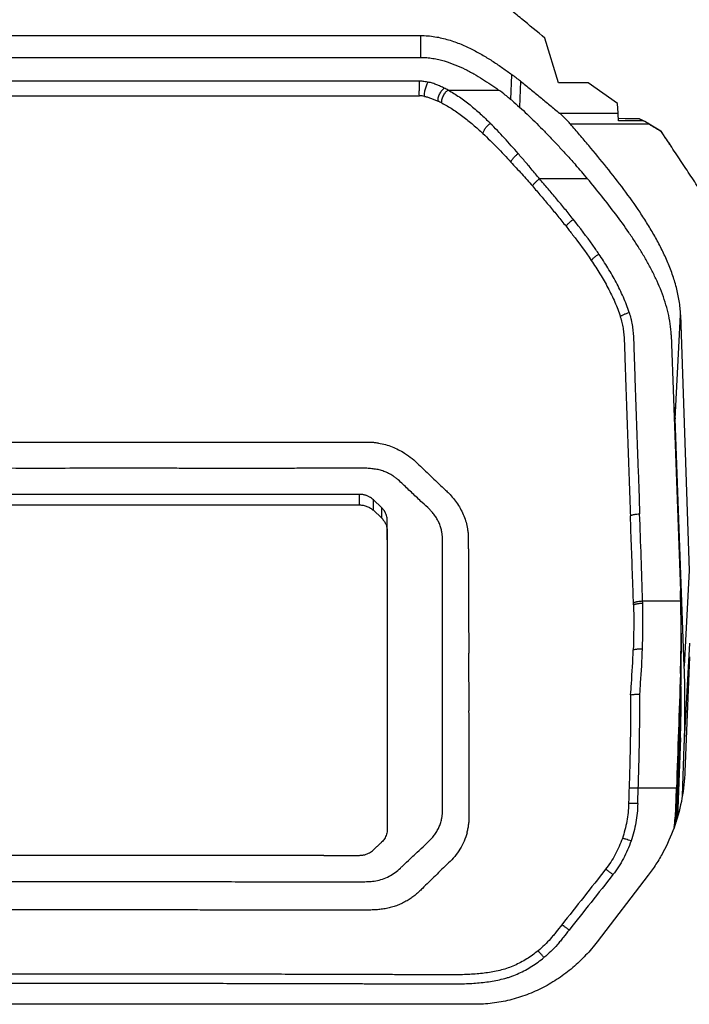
# Model space of a CAD drawing. Header units: millimetres. Extents: x -185 to 204, y 201 to 484.
# Tile 11 of 29: x -94 to -60, y 403 to 454. Entities that reach past the tile are written whole.
import ezdxf
from ezdxf.enums import TextEntityAlignment as Align

# ---------------------------------------------------------------- set-up
doc = ezdxf.new("R2010")
doc.units = ezdxf.units.MM
doc.header["$LTSCALE"] = 16.335
doc.layers.get('0').update_dxf_attribs({"linetype": 'CONTINUOUS'})
doc.layers.add('20_ALL_FEATURES', color=7, linetype='CONTINUOUS')
doc.layers.add('51__DRAFT_DIMS', color=7, linetype='CONTINUOUS')
doc.styles.get("Standard").update_dxf_attribs({"font": 'simfang.ttf'})
doc.dimstyles.new('DIMSTYLE_1', dxfattribs={"dimtxt": 3, "dimasz": 3, "dimexe": 2.5, "dimexo": 0.5, "dimgap": 0.75, "dimtad": 1, "dimdsep": 46, "dimtxsty": 'STANDARD', "dimblk": '_FILLED', "dimblk1": '_FILLED', "dimblk2": '_FILLED', "dimcen": 0.09, "dimclrt": 3, "dimazin": 2, "dimtp": 0.3, "dimtm": 0.3, "dimtfac": 1, "dimtofl": 0, "dimtmove": 0, "dimatfit": 3, "dimldrblk": '_FILLED', "dimfxl": 1, "dimtolj": 1, "dimarcsym": 0})

# ---------------------------------------------------------------- blocks, each defined once
blk = doc.blocks.new('_FILLED')
at = {"color": 0, "linetype": 'ByBlock'}
blk.add_solid([(0, 0), (-1, 0.167), (-1, -0.167)], dxfattribs=at)
blk = doc.blocks.new('*D1')
at = {"layer": '51__DRAFT_DIMS', "color": 4}
for p, q in [((-128.371, 421.715), (-128.371, 465.293)), ((-54.369, 421.715), (-54.369, 465.293)), ((-128.371, 462.793), (-91.37, 462.793)), ((-54.369, 462.793), (-91.37, 462.793))]:
    blk.add_line(p, q, dxfattribs=at)
at = {"layer": '51__DRAFT_DIMS', "color": 4, "xscale": 3, "yscale": 3, "zscale": 3, "rotation": 180}
blk.add_blockref('_FILLED', (-128.371, 462.793), dxfattribs=at)
at = {"layer": '51__DRAFT_DIMS', "color": 4, "xscale": 3, "yscale": 3, "zscale": 3}
blk.add_blockref('_FILLED', (-54.369, 462.793), dxfattribs=at)
at = {"layer": '51__DRAFT_DIMS', "color": 3}
blk.add_text('74', height=3, dxfattribs=at).set_placement((-91.37, 463.543), align=Align.CENTER)

msp = doc.modelspace()

# ---------------------------------------------------------------- linework, layer by layer
at = {"layer": '20_ALL_FEATURES', "color": 7}
for p, q in [((-109.069, 452.989), (-73.684, 452.989)), ((-66.629, 450.575), (-67.323, 452.855)), ((-109.069, 451.871), (-73.685, 451.871)), ((-68.572, 450.649), (-68.623, 449.327)), ((-63.608, 449.517), (-65.108, 450.576)), ((-63.583, 449.023), (-63.608, 449.517)), ((-63.22, 448.737), (-63.571, 448.745)), ((-63.566, 448.629), (-63.57, 448.731)), ((-62.495, 448.723), (-63.22, 448.737)), ((-61.403, 448.091), (-61.996, 448.456)), ((-61.397, 448.099), (-61.395, 448.096)), ((-61.388, 448.105), (-61.386, 448.081)), ((-61.388, 448.105), (-61.386, 448.081)), ((-60.395, 438.712), (-59.946, 425.637)), ((-60.871, 437.679), (-60.4, 424.604)), ((-60.205, 420.74), (-60.676, 433.397)), ((-105.974, 428.988), (-76.802, 428.988)), ((-75.697, 428.877), (-76.078, 429.236)), ((-76.095, 428.713), (-75.681, 428.322)), ((-75.68, 428.861), (-75.697, 428.877)), ((-75.387, 427.703), (-75.387, 428.196)), ((-75.388, 427.657), (-75.385, 412.404)), ((-75.387, 427.209), (-75.387, 427.703)), ((-75.387, 427.209), (-75.384, 412.406)), ((-60.362, 422.425), (-60.363, 421.396)), ((-71.206, 418.465), (-71.219, 421.416)), ((-59.943, 421.216), (-60.172, 415.335)), ((-60.636, 413.078), (-60.401, 419.44)), ((-60.401, 418.767), (-60.622, 412.789)), ((-60.609, 412.831), (-60.402, 418.43)), ((-71.202, 415.512), (-71.202, 416.989)), ((-60.403, 417.083), (-60.554, 413.011)), ((-60.543, 413.049), (-60.404, 416.813)), ((-60.298, 414.118), (-60.204, 416.672)), ((-60.172, 415.335), (-60.179, 415.201)), ((-60.635, 413.456), (-60.6, 414.509)), ((-60.636, 413.078), (-60.636, 412.747)), ((-76.075, 411.365), (-76.092, 411.349)), ((-78.62, 411.073), (-104.149, 411.073)), ((-62.05, 410.051), (-64.653, 406.655)), ((-70.927, 403.456), (-111.832, 403.457))]:
    msp.add_line(p, q, dxfattribs=at)
at = {"layer": '20_ALL_FEATURES', "color": 4}
for p, q in [((-73.684, 452.989), (-73.685, 451.871)), ((-69.064, 449.71), (-69.016, 450.987)), ((-72.271, 450.201), (-69.691, 450.201)), ((-66.583, 449.023), (-63.583, 449.023)), ((-62.285, 448.629), (-63.566, 448.629)), ((-61.996, 448.456), (-66.019, 448.456)), ((-65.147, 445.664), (-67.607, 445.664)), ((-60.676, 433.397), (-60.395, 438.712)), ((-76.802, 428.988), (-76.802, 429.527)), ((-76.095, 428.713), (-76.094, 429.251)), ((-75.68, 428.861), (-75.681, 428.322)), ((-59.946, 425.637), (-60.205, 420.74)), ((-62.798, 423.874), (-62.802, 423.981)), ((-62.33, 424.077), (-60.383, 424.077)), ((-62.327, 423.968), (-62.33, 424.077)), ((-60.204, 416.672), (-59.926, 421.917)), ((-60.4, 420.366), (-60.401, 419.44)), ((-60.401, 418.767), (-60.402, 418.43)), ((-60.404, 416.813), (-60.403, 417.083)), ((-60.6, 414.509), (-62.554, 414.509)), ((-60.635, 413.456), (-60.636, 413.078)), ((-75.384, 412.406), (-75.384, 412.404))]:
    msp.add_line(p, q, dxfattribs=at)
at = {"layer": '20_ALL_FEATURES', "color": 7}
for centre, radius, start, end in [((-88.894, 424.49), 33.125, 52.1576, 53.1222), ((-76.242, 441.203), 11.13, 51.736, 53.9412), ((-78.561, 438.315), 14.834, 49.4473, 51.6133), ((-68.127, 438.513), 11.682, 58.3396, 59.9923), ((-91.509, 423.672), 34.331, 39.8353, 41.3825), ((-76.773, 428.53), 0.991, 46.7522, 60.6405), ((-75.434, 429.935), 0.951, 226.0076, 227.3746), ((-118.848, 422.499), 58.485, 1.54554, 2.06227), ((-118.989, 422.5), 58.626, 359.92655, 1.54063), ((-121.077, 422.498), 60.715, 357.98776, 359.93139), ((-115.073, 421.46), 54.709, 357.8842, 359.9328), ((-115.074, 420.45), 54.709, 357.8842, 359.9328), ((-115.07, 420.786), 54.705, 358.5895, 359.9328), ((-115.046, 418.698), 54.879, 357.8842, 2.1325), ((-115.072, 420.786), 54.708, 357.8842, 358.5895), ((-115.058, 419.102), 54.692, 359.9329, 0.638), ((-115.075, 419.102), 54.709, 357.8842, 359.9328), ((-589.406, 416.409), 518.204, 0.06416, 0.22736), ((-115.076, 418.833), 54.709, 357.8842, 359.9328), ((-68.955, 413.735), 8.325, 351.3947, 358.0824), ((-76.794, 412.111), 1.038, 284.6225, 299.348)]:
    msp.add_arc(centre, radius, start, end, dxfattribs=at)
at = {"layer": '20_ALL_FEATURES', "color": 4}
for centre, radius, start, end in [((-76.342, 442.28), 8.905, 62.8015, 64.2144), ((-76.136, 442.53), 7.851, 63.2468, 64.7474), ((80.906, 409.323), 144.024, 177.93727, 178.25352)]:
    msp.add_arc(centre, radius, start, end, dxfattribs=at)
at = {"layer": '20_ALL_FEATURES', "color": 7}
msp.add_ellipse((-60.128, 411.634), major_axis=(1.645, 50), ratio=0.011333, start_param=1.395634, end_param=1.513636, dxfattribs=at)
for points, knots in [([(-67.323, 452.855), (-67.723, 453.184), (-68.323, 453.678), (-69.123, 454.337), (-69.723, 454.831), (-70.323, 455.325), (-71.123, 455.984), (-71.723, 456.478), (-72.123, 456.807)], [0, 0, 0, 0, 0.250008, 0.375009, 0.499996, 0.624983, 0.749987, 1, 1, 1, 1]), ([(-73.684, 452.989), (-73.559, 452.989), (-73.311, 452.978), (-72.946, 452.933), (-72.591, 452.863), (-72.143, 452.743), (-71.617, 452.554), (-71.03, 452.28), (-70.484, 451.98), (-69.971, 451.662), (-69.484, 451.331), (-69.17, 451.102), (-69.016, 450.987)], [0, 0, 0, 0, 0.07237, 0.14384, 0.213797, 0.281986, 0.412984, 0.537843, 0.657986, 0.774508, 0.888276, 1, 1, 1, 1]), ([(-73.685, 451.871), (-73.579, 451.871), (-73.369, 451.862), (-73.059, 451.824), (-72.758, 451.765), (-72.377, 451.666), (-71.929, 451.508), (-71.505, 451.317), (-71.185, 451.153), (-70.88, 450.985), (-70.373, 450.681), (-69.959, 450.396), (-69.691, 450.201)], [0, 0, 0, 0, 0.071996, 0.14312, 0.212792, 0.280779, 0.411648, 0.536652, 0.597366, 0.657089, 0.773974, 1, 1, 1, 1]), ([(-68.572, 450.649), (-68.402, 450.516), (-68.066, 450.248), (-67.569, 449.841), (-67.076, 449.432), (-66.748, 449.159), (-66.583, 449.023)], [0, 0, 0, 0, 0.251851, 0.501801, 0.750894, 1, 1, 1, 1]), ([(-65.108, 450.576), (-65.235, 450.575), (-65.489, 450.575), (-65.869, 450.575), (-66.249, 450.575), (-66.503, 450.575), (-66.63, 450.575)], [0, 0, 0, 0, 0.25, 0.5, 0.75, 1, 1, 1, 1]), ([(-68.917, 449.586), (-68.651, 449.357), (-68.121, 448.869), (-67.478, 448.223), (-66.954, 447.678), (-66.553, 447.253), (-66.149, 446.816), (-65.883, 446.519), (-65.75, 446.368)], [0, 0, 0, 0, 0.232838, 0.478246, 0.605267, 0.734791, 0.86647, 1, 1, 1, 1]), ([(-66.019, 448.456), (-66.067, 448.511), (-66.161, 448.617), (-66.305, 448.768), (-66.444, 448.903), (-66.537, 448.986), (-66.583, 449.023)], [0, 0, 0, 0, 0.272099, 0.532825, 0.777393, 1, 1, 1, 1]), ([(-63.57, 448.731), (-63.571, 448.758), (-63.575, 448.856), (-63.58, 448.954), (-63.583, 449.023)], [0, 0, 0, 0, 0.284199, 1, 1, 1, 1]), ([(-62.495, 448.723), (-62.488, 448.723), (-62.474, 448.72), (-62.451, 448.713), (-62.426, 448.703), (-62.389, 448.686), (-62.342, 448.661), (-62.304, 448.64), (-62.285, 448.629)], [0, 0, 0, 0, 0.083558, 0.189488, 0.310246, 0.440076, 0.714746, 1, 1, 1, 1]), ([(-60.395, 438.712), (-60.403, 438.948), (-60.45, 439.421), (-60.597, 440.116), (-60.808, 440.796), (-61.07, 441.459), (-61.374, 442.105), (-61.711, 442.735), (-62.075, 443.35), (-62.592, 444.153), (-63.285, 445.127), (-64.167, 446.259), (-64.93, 447.181), (-65.551, 447.911), (-65.863, 448.275), (-66.019, 448.456)], [0, 0, 0, 0, 0.061972, 0.124017, 0.186152, 0.248386, 0.310712, 0.373121, 0.435606, 0.498156, 0.623409, 0.748836, 0.874383, 0.937186, 1, 1, 1, 1]), ([(-61.996, 448.456), (-61.946, 448.426), (-61.859, 448.374), (-61.734, 448.3), (-61.621, 448.234), (-61.509, 448.167), (-61.434, 448.122), (-61.397, 448.099)], [0, 0, 0, 0, 0.249965, 0.437485, 0.625026, 0.812531, 1, 1, 1, 1]), ([(-61.395, 448.096), (-61.376, 448.065), (-61.338, 448.003), (-61.281, 447.912), (-61.223, 447.82), (-61.164, 447.73), (-61.101, 447.642), (-61.037, 447.555), (-60.974, 447.467), (-60.932, 447.408), (-60.911, 447.379)], [0, 0, 0, 0, 0.124832, 0.249711, 0.374624, 0.499575, 0.624646, 0.749789, 0.874899, 1, 1, 1, 1]), ([(-60.909, 447.38), (-60.948, 447.44), (-61.108, 447.682), (-61.268, 447.923), (-61.388, 448.105)], [0, 0, 0, 0, 0.249857, 1, 1, 1, 1]), ([(-56.736, 441.075), (-57.084, 441.6), (-57.606, 442.389), (-58.301, 443.439), (-58.822, 444.228), (-59.344, 445.016), (-59.866, 445.804), (-60.389, 446.591), (-60.737, 447.116), (-60.911, 447.379)], [0, 0, 0, 0, 0.249998, 0.374996, 0.499994, 0.624994, 0.749996, 0.874999, 1, 1, 1, 1]), ([(-60.871, 437.679), (-60.878, 437.869), (-60.913, 438.249), (-61.021, 438.811), (-61.175, 439.362), (-61.367, 439.902), (-61.592, 440.431), (-61.842, 440.948), (-62.115, 441.454), (-62.406, 441.951), (-62.713, 442.438), (-63.14, 443.078), (-63.704, 443.858), (-64.412, 444.771), (-64.9, 445.368), (-65.147, 445.664)], [0, 0, 0, 0, 0.062024, 0.124107, 0.186267, 0.248508, 0.31083, 0.373228, 0.435695, 0.498223, 0.560808, 0.623443, 0.748835, 0.874366, 1, 1, 1, 1]), ([(-60.74, 434.036), (-60.731, 433.983), (-60.7, 433.771), (-60.682, 433.557), (-60.676, 433.397)], [0, 0, 0, 0, 0.250199, 1, 1, 1, 1]), ([(-106.584, 432.2), (-106.564, 432.201), (-106.525, 432.203), (-106.466, 432.205), (-106.407, 432.205), (-106.347, 432.205), (-106.288, 432.205), (-106.209, 432.205), (-106.071, 432.205), (-105.874, 432.205), (-105.638, 432.205), (-105.401, 432.205), (-105.165, 432.205), (-104.928, 432.205), (-104.613, 432.205), (-104.218, 432.205), (-103.745, 432.205), (-103.272, 432.205), (-102.799, 432.205), (-102.326, 432.205), (-101.695, 432.205), (-100.907, 432.205), (-99.961, 432.205), (-99.014, 432.205), (-98.068, 432.205), (-96.807, 432.205), (-95.23, 432.204), (-93.337, 432.204), (-91.445, 432.204), (-89.553, 432.204), (-87.66, 432.204), (-85.768, 432.204), (-83.245, 432.204), (-80.091, 432.204), (-77.567, 432.204), (-76.306, 432.204)], [0, 0, 0, 0, 0.001953, 0.003906, 0.005859, 0.007812, 0.009765, 0.011718, 0.015624, 0.023437, 0.031249, 0.039062, 0.046874, 0.054687, 0.0625, 0.078125, 0.09375, 0.109375, 0.125, 0.140625, 0.15625, 0.1875, 0.21875, 0.25, 0.28125, 0.3125, 0.375, 0.4375, 0.5, 0.5625, 0.625, 0.6875, 0.75, 0.875, 1, 1, 1, 1]), ([(-76.185, 432.2), (-76.125, 432.196), (-76.006, 432.184), (-75.887, 432.165), (-75.828, 432.155)], [0, 0, 0, 0, 0.50021, 1, 1, 1, 1]), ([(-75.828, 432.155), (-75.71, 432.133), (-75.477, 432.079), (-75.025, 431.926), (-74.705, 431.764), (-74.503, 431.639)], [0, 0, 0, 0, 0.25151, 0.502218, 1, 1, 1, 1]), ([(-74.503, 431.639), (-74.369, 431.556), (-74.113, 431.37), (-73.88, 431.157), (-73.768, 431.047)], [0, 0, 0, 0, 0.501544, 1, 1, 1, 1]), ([(-73.768, 431.047), (-73.656, 430.937), (-73.429, 430.72), (-73.087, 430.396), (-72.747, 430.07), (-72.52, 429.854), (-72.405, 429.746)], [0, 0, 0, 0, 0.249924, 0.499945, 0.749948, 1, 1, 1, 1]), ([(-91.384, 430.86), (-92.609, 430.859), (-94.447, 430.86), (-96.897, 430.86), (-98.735, 430.86), (-100.266, 430.86), (-101.491, 430.86), (-102.41, 430.86), (-103.329, 430.859), (-104.554, 430.858), (-105.473, 430.857), (-106.085, 430.858)], [0, 0, 0, 0, 0.25, 0.375, 0.5, 0.625, 0.6875, 0.75, 0.8125, 0.875, 1, 1, 1, 1]), ([(-75.101, 430.477), (-75.172, 430.522), (-75.318, 430.607), (-75.511, 430.693), (-75.671, 430.747), (-75.794, 430.78), (-75.919, 430.806), (-76.045, 430.826), (-76.172, 430.841), (-76.299, 430.853), (-76.426, 430.861), (-76.554, 430.866), (-76.682, 430.87), (-76.81, 430.87), (-76.938, 430.87), (-77.066, 430.869), (-77.193, 430.868), (-77.364, 430.868), (-77.662, 430.866), (-78.088, 430.865), (-78.6, 430.863), (-79.111, 430.862), (-79.622, 430.861), (-80.304, 430.859), (-81.156, 430.859), (-82.179, 430.858), (-83.202, 430.858), (-84.225, 430.859), (-85.248, 430.859), (-86.27, 430.86), (-87.634, 430.861), (-89.339, 430.86), (-90.702, 430.86), (-91.384, 430.86)], [0, 0, 0, 0, 0.015387, 0.030851, 0.038616, 0.046399, 0.054195, 0.061999, 0.069809, 0.077622, 0.085436, 0.093252, 0.101069, 0.108885, 0.116702, 0.124519, 0.132336, 0.140153, 0.155786, 0.187053, 0.21832, 0.249588, 0.280855, 0.312122, 0.374656, 0.437191, 0.499725, 0.562259, 0.624794, 0.687328, 0.749863, 0.874931, 1, 1, 1, 1]), ([(-74.581, 430.042), (-74.662, 430.121), (-74.785, 430.238), (-74.96, 430.381), (-75.053, 430.447), (-75.101, 430.477)], [0, 0, 0, 0, 0.498451, 0.748703, 1, 1, 1, 1]), ([(-73.598, 429.112), (-73.762, 429.266), (-74.092, 429.574), (-74.419, 429.885), (-74.581, 430.042)], [0, 0, 0, 0, 0.500141, 1, 1, 1, 1]), ([(-91.387, 429.527), (-91.976, 429.527), (-93.154, 429.527), (-95.509, 429.527), (-97.864, 429.527), (-100.219, 429.527), (-101.985, 429.527), (-103.752, 429.527), (-104.929, 429.528), (-105.518, 429.527)], [0, 0, 0, 0, 0.125, 0.25, 0.5, 0.625, 0.75, 0.875, 1, 1, 1, 1]), ([(-76.802, 429.527), (-76.954, 429.527), (-77.257, 429.527), (-77.713, 429.527), (-78.169, 429.527), (-78.777, 429.527), (-79.536, 429.527), (-80.448, 429.527), (-81.36, 429.527), (-82.575, 429.527), (-84.094, 429.527), (-85.918, 429.527), (-88.349, 429.527), (-90.172, 429.527), (-91.387, 429.527)], [0, 0, 0, 0, 0.03125, 0.0625, 0.09375, 0.125, 0.1875, 0.25, 0.3125, 0.375, 0.5, 0.625, 0.75, 1, 1, 1, 1]), ([(-76.287, 429.393), (-76.307, 429.404), (-76.346, 429.425), (-76.407, 429.452), (-76.47, 429.475), (-76.535, 429.494), (-76.601, 429.508), (-76.667, 429.52), (-76.734, 429.528), (-76.779, 429.529), (-76.802, 429.527)], [0, 0, 0, 0, 0.123818, 0.24862, 0.373486, 0.498298, 0.623477, 0.749172, 0.874865, 1, 1, 1, 1]), ([(-72.405, 429.746), (-72.348, 429.693), (-72.124, 429.475), (-71.921, 429.235), (-71.792, 429.04)], [0, 0, 0, 0, 0.25149, 1, 1, 1, 1]), ([(-76.802, 428.988), (-76.737, 428.988), (-76.606, 428.976), (-76.418, 428.922), (-76.244, 428.835), (-76.142, 428.756), (-76.095, 428.713)], [0, 0, 0, 0, 0.25245, 0.503835, 0.753231, 1, 1, 1, 1]), ([(-73.109, 428.643), (-73.147, 428.686), (-73.303, 428.849), (-73.475, 428.996), (-73.598, 429.112)], [0, 0, 0, 0, 0.249294, 1, 1, 1, 1]), ([(-71.792, 429.04), (-71.665, 428.847), (-71.501, 428.539), (-71.352, 428.103), (-71.302, 427.878), (-71.283, 427.766)], [0, 0, 0, 0, 0.501751, 0.751282, 1, 1, 1, 1]), ([(-75.53, 428.68), (-75.54, 428.696), (-75.584, 428.761), (-75.637, 428.821), (-75.68, 428.861)], [0, 0, 0, 0, 0.248926, 1, 1, 1, 1]), ([(-75.387, 428.196), (-75.387, 428.238), (-75.393, 428.323), (-75.42, 428.448), (-75.454, 428.538), (-75.482, 428.596), (-75.497, 428.624), (-75.513, 428.652), (-75.524, 428.671), (-75.53, 428.68)], [0, 0, 0, 0, 0.248076, 0.497995, 0.748065, 0.810701, 0.873343, 0.936411, 1, 1, 1, 1]), ([(-72.564, 427.005), (-72.564, 427.041), (-72.566, 427.115), (-72.566, 427.207), (-72.565, 427.28), (-72.565, 427.335), (-72.567, 427.39), (-72.571, 427.445), (-72.578, 427.5), (-72.589, 427.572), (-72.607, 427.663), (-72.632, 427.77), (-72.663, 427.876), (-72.7, 427.981), (-72.757, 428.118), (-72.842, 428.283), (-72.965, 428.471), (-73.06, 428.587), (-73.109, 428.643)], [0, 0, 0, 0, 0.061999, 0.123997, 0.154998, 0.185997, 0.216999, 0.24801, 0.279036, 0.310077, 0.372201, 0.434393, 0.496673, 0.559065, 0.621585, 0.747034, 0.873163, 1, 1, 1, 1]), ([(-75.681, 428.322), (-75.635, 428.279), (-75.552, 428.184), (-75.458, 428.02), (-75.401, 427.842), (-75.388, 427.718), (-75.388, 427.657)], [0, 0, 0, 0, 0.253477, 0.504157, 0.752671, 1, 1, 1, 1]), ([(-71.283, 427.766), (-71.278, 427.733), (-71.268, 427.667), (-71.256, 427.569), (-71.249, 427.47), (-71.245, 427.37), (-71.243, 427.271), (-71.242, 427.139), (-71.241, 426.974), (-71.24, 426.775), (-71.24, 426.577), (-71.239, 426.378), (-71.238, 426.113), (-71.237, 425.783), (-71.235, 425.253), (-71.232, 424.592), (-71.229, 423.798), (-71.225, 423.004), (-71.222, 422.21), (-71.22, 421.681), (-71.219, 421.416)], [0, 0, 0, 0, 0.015644, 0.03128, 0.04691, 0.062536, 0.078161, 0.093786, 0.125034, 0.156283, 0.187532, 0.218781, 0.250029, 0.312527, 0.375025, 0.50002, 0.625015, 0.75001, 0.875005, 1, 1, 1, 1]), ([(-72.563, 426.557), (-72.563, 426.632), (-72.564, 426.781), (-72.564, 426.93), (-72.564, 427.005)], [0, 0, 0, 0, 0.5, 1, 1, 1, 1]), ([(-72.561, 414.893), (-72.563, 415.136), (-72.565, 415.622), (-72.563, 416.23), (-72.562, 416.716), (-72.561, 417.202), (-72.561, 417.809), (-72.561, 418.538), (-72.562, 419.51), (-72.562, 420.725), (-72.562, 422.183), (-72.56, 423.641), (-72.559, 425.099), (-72.561, 426.071), (-72.563, 426.557)], [0, 0, 0, 0, 0.0625, 0.125, 0.15625, 0.1875, 0.25, 0.3125, 0.375, 0.5, 0.625, 0.75, 0.875, 1, 1, 1, 1]), ([(-62.944, 419.274), (-62.934, 419.278), (-62.909, 419.285), (-62.868, 419.293), (-62.817, 419.3), (-62.759, 419.305), (-62.693, 419.309), (-62.597, 419.312), (-62.522, 419.311), (-62.472, 419.309)], [0, 0, 0, 0, 0.068709, 0.15801, 0.266391, 0.391588, 0.530832, 0.680975, 1, 1, 1, 1]), ([(-71.306, 412.228), (-71.288, 412.295), (-71.257, 412.428), (-71.227, 412.598), (-71.21, 412.734), (-71.198, 412.871), (-71.191, 413.042), (-71.189, 413.248), (-71.19, 413.454), (-71.192, 413.66), (-71.194, 413.934), (-71.196, 414.277), (-71.198, 414.689), (-71.2, 415.101), (-71.201, 415.375), (-71.202, 415.512)], [0, 0, 0, 0, 0.062662, 0.125237, 0.156503, 0.187757, 0.250242, 0.312721, 0.375201, 0.437681, 0.500161, 0.625121, 0.750081, 0.87504, 1, 1, 1, 1]), ([(-72.559, 413.548), (-72.558, 413.66), (-72.556, 413.885), (-72.556, 414.333), (-72.559, 414.669), (-72.561, 414.893)], [0, 0, 0, 0, 0.25, 0.5, 1, 1, 1, 1]), ([(-60.179, 415.201), (-60.203, 414.739), (-60.319, 413.816), (-60.693, 412.473), (-61.168, 411.412), (-61.642, 410.614), (-61.909, 410.235), (-62.05, 410.051)], [0, 0, 0, 0, 0.249915, 0.499847, 0.749809, 0.874897, 1, 1, 1, 1]), ([(-73.176, 411.878), (-73.121, 411.933), (-73.016, 412.048), (-72.881, 412.236), (-72.787, 412.405), (-72.724, 412.544), (-72.683, 412.651), (-72.648, 412.76), (-72.618, 412.87), (-72.598, 412.963), (-72.584, 413.038), (-72.576, 413.094), (-72.569, 413.151), (-72.565, 413.207), (-72.564, 413.264), (-72.563, 413.321), (-72.562, 413.378), (-72.561, 413.454), (-72.559, 413.51), (-72.559, 413.548)], [0, 0, 0, 0, 0.127082, 0.253335, 0.378823, 0.441343, 0.503722, 0.565981, 0.628142, 0.690229, 0.72125, 0.752254, 0.783241, 0.814213, 0.845178, 0.876143, 0.907107, 0.938071, 1, 1, 1, 1]), ([(-75.384, 412.404), (-75.384, 412.362), (-75.39, 412.277), (-75.418, 412.152), (-75.463, 412.032), (-75.504, 411.956), (-75.527, 411.92)], [0, 0, 0, 0, 0.248904, 0.497135, 0.747431, 1, 1, 1, 1]), ([(-75.527, 411.92), (-75.548, 411.887), (-75.594, 411.824), (-75.648, 411.767), (-75.677, 411.74)], [0, 0, 0, 0, 0.49792, 1, 1, 1, 1]), ([(-74.202, 410.904), (-74.116, 410.985), (-73.772, 411.307), (-73.427, 411.629), (-73.176, 411.878)], [0, 0, 0, 0, 0.250073, 1, 1, 1, 1]), ([(-71.306, 412.228), (-71.345, 412.082), (-71.446, 411.794), (-71.587, 411.524), (-71.667, 411.394)], [0, 0, 0, 0, 0.498474, 1, 1, 1, 1]), ([(-76.285, 411.207), (-76.25, 411.227), (-76.183, 411.27), (-76.121, 411.321), (-76.092, 411.349)], [0, 0, 0, 0, 0.501827, 1, 1, 1, 1]), ([(-75.884, 411.545), (-75.9, 411.53), (-75.964, 411.469), (-76.027, 411.41), (-76.075, 411.365)], [0, 0, 0, 0, 0.250548, 1, 1, 1, 1]), ([(-75.677, 411.74), (-75.694, 411.723), (-75.763, 411.658), (-75.833, 411.594), (-75.884, 411.545)], [0, 0, 0, 0, 0.250564, 1, 1, 1, 1]), ([(-71.667, 411.394), (-71.747, 411.263), (-71.93, 411.014), (-72.143, 410.79), (-72.255, 410.683)], [0, 0, 0, 0, 0.498035, 1, 1, 1, 1]), ([(-78.62, 411.073), (-78.469, 411.073), (-78.165, 411.073), (-77.786, 411.073), (-77.482, 411.073), (-77.254, 411.073), (-77.065, 411.073), (-76.913, 411.073), (-76.837, 411.073), (-76.799, 411.073)], [0, 0, 0, 0, 0.250001, 0.500001, 0.625001, 0.750002, 0.875002, 0.937502, 1, 1, 1, 1]), ([(-76.799, 411.073), (-76.776, 411.073), (-76.731, 411.074), (-76.664, 411.081), (-76.597, 411.092), (-76.553, 411.102), (-76.532, 411.107)], [0, 0, 0, 0, 0.250325, 0.500526, 0.75049, 1, 1, 1, 1]), ([(-74.715, 410.418), (-74.673, 410.459), (-74.502, 410.621), (-74.33, 410.782), (-74.202, 410.904)], [0, 0, 0, 0, 0.24994, 1, 1, 1, 1]), ([(-75.29, 410.001), (-75.183, 410.055), (-74.981, 410.181), (-74.801, 410.336), (-74.715, 410.418)], [0, 0, 0, 0, 0.502038, 1, 1, 1, 1]), ([(-72.255, 410.683), (-72.367, 410.576), (-72.59, 410.359), (-72.923, 410.032), (-73.257, 409.705), (-73.479, 409.488), (-73.59, 409.379)], [0, 0, 0, 0, 0.250065, 0.500043, 0.750018, 1, 1, 1, 1]), ([(-75.973, 409.771), (-75.853, 409.79), (-75.619, 409.85), (-75.397, 409.946), (-75.29, 410.001)], [0, 0, 0, 0, 0.501367, 1, 1, 1, 1]), ([(-104.227, 409.719), (-103.157, 409.721), (-101.551, 409.724), (-99.41, 409.727), (-97.804, 409.729), (-96.198, 409.73), (-94.057, 409.731), (-92.451, 409.731), (-91.381, 409.731)], [0, 0, 0, 0, 0.25, 0.375, 0.5, 0.625, 0.75, 1, 1, 1, 1]), ([(-91.381, 409.731), (-90.31, 409.731), (-88.705, 409.731), (-86.564, 409.73), (-84.958, 409.728), (-83.352, 409.727), (-81.211, 409.724), (-79.605, 409.72), (-78.535, 409.719)], [0, 0, 0, 0, 0.25, 0.375, 0.5, 0.625, 0.75, 1, 1, 1, 1]), ([(-78.535, 409.719), (-78.321, 409.719), (-78.001, 409.718), (-77.573, 409.717), (-77.306, 409.717), (-77.092, 409.717), (-76.932, 409.718), (-76.772, 409.72), (-76.611, 409.723), (-76.451, 409.728), (-76.291, 409.736), (-76.132, 409.749), (-76.026, 409.763), (-75.973, 409.771)], [0, 0, 0, 0, 0.250031, 0.375046, 0.500062, 0.562569, 0.625077, 0.687584, 0.750089, 0.812592, 0.875087, 0.937564, 1, 1, 1, 1]), ([(-73.59, 409.379), (-73.646, 409.324), (-73.757, 409.215), (-73.931, 409.058), (-74.119, 408.916), (-74.25, 408.829), (-74.317, 408.788)], [0, 0, 0, 0, 0.248725, 0.498095, 0.74855, 1, 1, 1, 1]), ([(-74.317, 408.788), (-74.392, 408.742), (-74.546, 408.656), (-74.787, 408.545), (-74.995, 408.467), (-75.165, 408.415), (-75.337, 408.37), (-75.557, 408.329), (-75.823, 408.298), (-76.091, 408.28), (-76.359, 408.271), (-76.627, 408.266), (-76.895, 408.265), (-77.163, 408.265), (-77.432, 408.266), (-77.7, 408.266), (-78.057, 408.267), (-78.505, 408.268), (-79.041, 408.269), (-79.756, 408.27), (-80.651, 408.272), (-81.724, 408.274), (-82.797, 408.275), (-83.87, 408.277), (-84.943, 408.278), (-86.016, 408.279), (-87.446, 408.28), (-89.235, 408.281), (-91.381, 408.281), (-93.527, 408.281), (-95.315, 408.28), (-96.746, 408.279), (-97.819, 408.278), (-98.892, 408.277), (-99.965, 408.275), (-101.038, 408.274), (-102.111, 408.272), (-103.005, 408.27), (-103.72, 408.269), (-104.257, 408.268), (-104.704, 408.267), (-105.062, 408.266), (-105.33, 408.266), (-105.598, 408.265), (-105.866, 408.265), (-106.135, 408.266), (-106.403, 408.271), (-106.671, 408.28), (-106.938, 408.298), (-107.205, 408.329), (-107.424, 408.37), (-107.597, 408.415), (-107.767, 408.467), (-107.974, 408.545), (-108.215, 408.656), (-108.37, 408.742), (-108.445, 408.788)], [0, 0, 0, 0, 0.007699, 0.015428, 0.023183, 0.027071, 0.030964, 0.038762, 0.046571, 0.054386, 0.062203, 0.070021, 0.077838, 0.085656, 0.093474, 0.101292, 0.10911, 0.124745, 0.140381, 0.156016, 0.187287, 0.218558, 0.249829, 0.2811, 0.312372, 0.343643, 0.374914, 0.437456, 0.499998, 0.56254, 0.625082, 0.656353, 0.687624, 0.718895, 0.750166, 0.781438, 0.812709, 0.84398, 0.859615, 0.875251, 0.890886, 0.898704, 0.906522, 0.914339, 0.922157, 0.929975, 0.937793, 0.94561, 0.953425, 0.961235, 0.969033, 0.972926, 0.976814, 0.98457, 0.9923, 1, 1, 1, 1]), ([(-64.653, 406.655), (-64.837, 406.413), (-65.231, 405.949), (-65.894, 405.321), (-66.622, 404.768), (-67.408, 404.302), (-68.242, 403.93), (-69.115, 403.658), (-70.014, 403.493), (-70.623, 403.456), (-70.927, 403.456)], [0, 0, 0, 0, 0.12494, 0.2499, 0.374881, 0.499878, 0.624893, 0.749921, 0.874958, 1, 1, 1, 1])]:
    msp.add_open_spline(points, degree=3, knots=knots, dxfattribs=at)
at = {"layer": '20_ALL_FEATURES', "color": 4}
for points, knots in [([(-109.471, 450.609), (-109.449, 450.615), (-109.406, 450.625), (-109.341, 450.639), (-109.274, 450.651), (-109.206, 450.661), (-109.138, 450.667), (-109.068, 450.672), (-108.999, 450.675), (-108.929, 450.676), (-108.859, 450.676), (-108.789, 450.676), (-108.719, 450.676), (-108.626, 450.676), (-108.51, 450.676), (-108.37, 450.676), (-108.231, 450.676), (-108.045, 450.676), (-107.812, 450.676), (-107.533, 450.675), (-107.253, 450.675), (-106.974, 450.675), (-106.602, 450.675), (-106.136, 450.675), (-105.578, 450.675), (-105.019, 450.675), (-104.461, 450.675), (-103.716, 450.675), (-102.785, 450.674), (-101.668, 450.674), (-100.551, 450.674), (-99.434, 450.674), (-98.317, 450.674), (-97.2, 450.674), (-95.711, 450.674), (-93.849, 450.674), (-91.615, 450.674), (-89.381, 450.674), (-87.147, 450.674), (-84.913, 450.674), (-82.679, 450.674), (-80.445, 450.674), (-77.466, 450.674), (-75.232, 450.674), (-73.742, 450.674)], [0, 0, 0, 0, 0.001853, 0.003726, 0.005622, 0.00754, 0.009474, 0.011418, 0.013369, 0.015322, 0.017276, 0.019229, 0.021183, 0.023137, 0.027044, 0.030952, 0.034859, 0.038767, 0.046581, 0.054396, 0.062211, 0.070026, 0.077841, 0.093471, 0.109101, 0.124731, 0.14036, 0.15599, 0.18725, 0.218509, 0.249769, 0.281029, 0.312288, 0.343548, 0.374808, 0.437327, 0.499846, 0.562365, 0.624885, 0.687404, 0.749923, 0.812442, 0.874961, 1, 1, 1, 1]), ([(-73.744, 449.899), (-73.745, 449.96), (-73.745, 450.093), (-73.744, 450.351), (-73.743, 450.549), (-73.742, 450.674)], [0, 0, 0, 0, 0.234761, 0.515762, 1, 1, 1, 1]), ([(-73.742, 450.674), (-73.664, 450.673), (-73.546, 450.664), (-73.394, 450.636), (-73.319, 450.618), (-73.283, 450.609)], [0, 0, 0, 0, 0.507735, 0.755995, 1, 1, 1, 1]), ([(-73.477, 449.877), (-73.479, 449.903), (-73.48, 449.96), (-73.474, 450.053), (-73.458, 450.157), (-73.433, 450.265), (-73.401, 450.371), (-73.364, 450.466), (-73.325, 450.545), (-73.297, 450.59), (-73.283, 450.609)], [0, 0, 0, 0, 0.100918, 0.223203, 0.362452, 0.510514, 0.656966, 0.791653, 0.907143, 1, 1, 1, 1]), ([(-72.468, 450.299), (-72.531, 450.329), (-72.66, 450.389), (-72.824, 450.458), (-72.96, 450.509), (-73.065, 450.546), (-73.172, 450.58), (-73.246, 450.6), (-73.283, 450.609)], [0, 0, 0, 0, 0.241018, 0.487194, 0.612511, 0.739495, 0.868548, 1, 1, 1, 1]), ([(-72.787, 449.63), (-72.789, 449.656), (-72.789, 449.713), (-72.775, 449.804), (-72.748, 449.902), (-72.707, 450.001), (-72.655, 450.096), (-72.596, 450.179), (-72.534, 450.247), (-72.49, 450.284), (-72.468, 450.299)], [0, 0, 0, 0, 0.101994, 0.221728, 0.35602, 0.498667, 0.641521, 0.776401, 0.897001, 1, 1, 1, 1]), ([(-72.602, 449.54), (-72.604, 449.566), (-72.604, 449.623), (-72.59, 449.713), (-72.561, 449.81), (-72.519, 449.909), (-72.465, 450.002), (-72.404, 450.084), (-72.339, 450.151), (-72.294, 450.186), (-72.271, 450.201)], [0, 0, 0, 0, 0.102027, 0.221425, 0.355155, 0.497227, 0.639733, 0.774687, 0.895886, 1, 1, 1, 1]), ([(-72.271, 450.201), (-72.173, 450.147), (-71.979, 450.033), (-71.697, 449.848), (-71.422, 449.651), (-71.061, 449.37), (-70.621, 448.989), (-70.284, 448.664), (-70.116, 448.497)], [0, 0, 0, 0, 0.122359, 0.244479, 0.367105, 0.490709, 0.741967, 1, 1, 1, 1]), ([(-109.275, 449.877), (-109.257, 449.882), (-109.223, 449.889), (-109.183, 449.895), (-109.154, 449.897), (-109.125, 449.899), (-109.088, 449.901), (-109.04, 449.902), (-108.99, 449.903), (-108.945, 449.902), (-108.906, 449.901), (-108.861, 449.901), (-108.803, 449.901), (-108.734, 449.901), (-108.664, 449.901), (-108.571, 449.901), (-108.455, 449.901), (-108.269, 449.901), (-108.037, 449.901), (-107.758, 449.901), (-107.479, 449.901), (-107.2, 449.901), (-106.921, 449.901), (-106.55, 449.901), (-106.085, 449.901), (-105.527, 449.901), (-104.97, 449.9), (-104.412, 449.9), (-103.855, 449.9), (-103.297, 449.9), (-102.553, 449.9), (-101.624, 449.9), (-100.509, 449.9), (-99.394, 449.9), (-98.279, 449.899), (-97.163, 449.899), (-95.676, 449.899), (-93.818, 449.899), (-91.587, 449.899), (-89.357, 449.899), (-87.127, 449.899), (-84.896, 449.899), (-82.666, 449.899), (-80.435, 449.899), (-77.462, 449.899), (-75.231, 449.899), (-73.744, 449.899)], [0, 0, 0, 0, 0.001596, 0.002886, 0.003472, 0.004044, 0.005286, 0.006641, 0.008056, 0.009551, 0.010404, 0.011374, 0.013335, 0.015297, 0.017259, 0.01922, 0.023143, 0.027066, 0.034913, 0.042759, 0.050605, 0.058452, 0.066298, 0.074144, 0.089837, 0.10553, 0.121222, 0.136915, 0.152608, 0.1683, 0.183993, 0.215378, 0.246763, 0.278148, 0.309533, 0.340919, 0.372304, 0.435074, 0.497844, 0.560614, 0.623383, 0.686153, 0.748923, 0.811692, 0.874461, 1, 1, 1, 1]), ([(-73.477, 449.877), (-73.52, 449.887), (-73.609, 449.903), (-73.699, 449.903), (-73.744, 449.899)], [0, 0, 0, 0, 0.492359, 1, 1, 1, 1]), ([(-73.477, 449.877), (-73.42, 449.866), (-73.333, 449.844), (-73.219, 449.807), (-73.131, 449.775), (-73.044, 449.742), (-72.929, 449.695), (-72.843, 449.657), (-72.787, 449.63)], [0, 0, 0, 0, 0.238286, 0.363961, 0.49137, 0.618503, 0.745535, 1, 1, 1, 1]), ([(-72.602, 449.54), (-72.508, 449.492), (-72.322, 449.392), (-72.049, 449.225), (-71.782, 449.045), (-71.518, 448.853), (-71.258, 448.649), (-70.913, 448.36), (-70.66, 448.131), (-70.494, 447.975)], [0, 0, 0, 0, 0.120094, 0.241046, 0.363407, 0.4871, 0.612388, 0.739525, 1, 1, 1, 1]), ([(-70.494, 447.975), (-70.491, 447.995), (-70.481, 448.038), (-70.455, 448.105), (-70.417, 448.177), (-70.369, 448.251), (-70.311, 448.323), (-70.248, 448.389), (-70.183, 448.448), (-70.138, 448.482), (-70.116, 448.497)], [0, 0, 0, 0, 0.092393, 0.201519, 0.326025, 0.461828, 0.603234, 0.743824, 0.877506, 1, 1, 1, 1]), ([(-68.694, 446.954), (-68.927, 447.223), (-69.39, 447.747), (-69.873, 448.254), (-70.116, 448.497)], [0, 0, 0, 0, 0.508849, 1, 1, 1, 1]), ([(-70.494, 447.975), (-70.25, 447.746), (-69.766, 447.268), (-69.299, 446.773), (-69.064, 446.518)], [0, 0, 0, 0, 0.490953, 1, 1, 1, 1]), ([(-69.064, 446.518), (-69.059, 446.534), (-69.044, 446.567), (-69.014, 446.619), (-68.975, 446.675), (-68.927, 446.734), (-68.873, 446.794), (-68.797, 446.87), (-68.736, 446.922), (-68.694, 446.954)], [0, 0, 0, 0, 0.085697, 0.189238, 0.309366, 0.442342, 0.583501, 0.727137, 1, 1, 1, 1]), ([(-68.191, 446.368), (-68.233, 446.417), (-68.4, 446.613), (-68.568, 446.808), (-68.694, 446.954)], [0, 0, 0, 0, 0.25173, 1, 1, 1, 1]), ([(-69.064, 446.518), (-68.88, 446.318), (-68.509, 445.914), (-68.145, 445.505), (-67.965, 445.296)], [0, 0, 0, 0, 0.497427, 1, 1, 1, 1]), ([(-67.607, 445.664), (-67.655, 445.724), (-67.847, 445.96), (-68.043, 446.194), (-68.191, 446.368)], [0, 0, 0, 0, 0.251476, 1, 1, 1, 1]), ([(-67.965, 445.296), (-67.958, 445.308), (-67.94, 445.334), (-67.908, 445.375), (-67.869, 445.42), (-67.806, 445.487), (-67.719, 445.57), (-67.645, 445.633), (-67.607, 445.664)], [0, 0, 0, 0, 0.082431, 0.183009, 0.300393, 0.431294, 0.716508, 1, 1, 1, 1]), ([(-65.877, 443.592), (-66.017, 443.768), (-66.299, 444.118), (-66.731, 444.637), (-67.167, 445.152), (-67.46, 445.493), (-67.607, 445.664)], [0, 0, 0, 0, 0.249871, 0.499845, 0.749898, 1, 1, 1, 1]), ([(-67.965, 445.296), (-67.819, 445.126), (-67.527, 444.786), (-67.094, 444.274), (-66.666, 443.758), (-66.386, 443.411), (-66.247, 443.236)], [0, 0, 0, 0, 0.250806, 0.500975, 0.750713, 1, 1, 1, 1]), ([(-66.247, 443.236), (-66.24, 443.248), (-66.221, 443.273), (-66.189, 443.313), (-66.148, 443.357), (-66.083, 443.422), (-65.993, 443.502), (-65.916, 443.563), (-65.877, 443.592)], [0, 0, 0, 0, 0.081528, 0.181433, 0.298443, 0.429281, 0.715184, 1, 1, 1, 1]), ([(-64.565, 441.817), (-64.668, 441.969), (-65.087, 442.574), (-65.533, 443.16), (-65.877, 443.592)], [0, 0, 0, 0, 0.249789, 1, 1, 1, 1]), ([(-66.247, 443.236), (-66.134, 443.094), (-65.688, 442.523), (-65.261, 441.938), (-64.957, 441.488)], [0, 0, 0, 0, 0.250832, 1, 1, 1, 1]), ([(-64.957, 441.488), (-64.949, 441.499), (-64.93, 441.523), (-64.896, 441.56), (-64.853, 441.601), (-64.803, 441.645), (-64.747, 441.69), (-64.668, 441.749), (-64.607, 441.791), (-64.565, 441.817)], [0, 0, 0, 0, 0.080112, 0.178869, 0.295149, 0.425744, 0.566626, 0.712687, 1, 1, 1, 1]), ([(-63.022, 438.825), (-63.063, 438.96), (-63.154, 439.225), (-63.314, 439.615), (-63.491, 439.998), (-63.683, 440.374), (-63.888, 440.744), (-64.177, 441.228), (-64.407, 441.583), (-64.565, 441.817)], [0, 0, 0, 0, 0.124561, 0.249273, 0.374124, 0.499097, 0.624182, 0.749371, 1, 1, 1, 1]), ([(-64.957, 441.488), (-64.804, 441.261), (-64.58, 440.916), (-64.301, 440.447), (-64.103, 440.09), (-63.919, 439.729), (-63.749, 439.363), (-63.598, 438.992), (-63.512, 438.74), (-63.473, 438.614)], [0, 0, 0, 0, 0.253407, 0.379414, 0.504936, 0.62997, 0.754369, 0.877733, 1, 1, 1, 1]), ([(-63.473, 438.614), (-63.465, 438.623), (-63.443, 438.641), (-63.404, 438.668), (-63.355, 438.696), (-63.297, 438.725), (-63.233, 438.753), (-63.141, 438.789), (-63.07, 438.812), (-63.022, 438.825)], [0, 0, 0, 0, 0.075247, 0.169888, 0.283393, 0.412895, 0.55455, 0.703166, 1, 1, 1, 1]), ([(-63.473, 438.614), (-63.458, 438.564), (-63.429, 438.466), (-63.39, 438.319), (-63.356, 438.172), (-63.33, 438.026), (-63.309, 437.877), (-63.287, 437.674), (-63.273, 437.469), (-63.265, 437.261), (-63.258, 437.049), (-63.249, 436.782), (-63.239, 436.461), (-63.228, 436.139), (-63.217, 435.818), (-63.202, 435.39), (-63.184, 434.855), (-63.161, 434.212), (-63.139, 433.57), (-63.116, 432.928), (-63.093, 432.286), (-63.07, 431.644), (-63.039, 430.787), (-63.001, 429.717), (-62.97, 428.861), (-62.956, 428.433)], [0, 0, 0, 0, 0.015199, 0.030115, 0.044783, 0.059296, 0.073994, 0.088892, 0.119142, 0.134478, 0.150045, 0.18153, 0.213018, 0.244505, 0.275992, 0.307478, 0.370448, 0.433415, 0.496379, 0.559341, 0.622301, 0.685257, 0.748211, 0.874111, 1, 1, 1, 1]), ([(-63.022, 438.825), (-62.991, 438.722), (-62.946, 438.567), (-62.896, 438.357), (-62.866, 438.199), (-62.842, 438.039), (-62.817, 437.826), (-62.797, 437.557), (-62.787, 437.289), (-62.781, 437.074), (-62.775, 436.913), (-62.77, 436.751), (-62.763, 436.537), (-62.754, 436.268), (-62.743, 435.946), (-62.729, 435.516), (-62.711, 434.979), (-62.688, 434.334), (-62.666, 433.689), (-62.643, 433.045), (-62.62, 432.4), (-62.597, 431.755), (-62.566, 430.896), (-62.528, 429.822), (-62.498, 428.962), (-62.483, 428.532)], [0, 0, 0, 0, 0.031315, 0.046963, 0.062602, 0.078235, 0.093864, 0.125114, 0.15636, 0.171983, 0.187605, 0.203228, 0.218851, 0.250097, 0.281343, 0.312589, 0.375081, 0.437572, 0.500064, 0.562556, 0.625048, 0.68754, 0.750032, 0.875016, 1, 1, 1, 1]), ([(-62.956, 428.433), (-62.946, 428.44), (-62.924, 428.453), (-62.883, 428.47), (-62.832, 428.486), (-62.771, 428.501), (-62.703, 428.513), (-62.607, 428.526), (-62.533, 428.531), (-62.483, 428.532)], [0, 0, 0, 0, 0.070404, 0.161058, 0.272013, 0.400652, 0.543207, 0.694337, 1, 1, 1, 1]), ([(-62.802, 423.981), (-62.812, 424.352), (-62.86, 425.836), (-62.917, 427.32), (-62.956, 428.433)], [0, 0, 0, 0, 0.249803, 1, 1, 1, 1]), ([(-62.802, 423.981), (-62.792, 423.988), (-62.769, 424.001), (-62.728, 424.017), (-62.677, 424.033), (-62.617, 424.047), (-62.55, 424.059), (-62.453, 424.071), (-62.379, 424.075), (-62.33, 424.077)], [0, 0, 0, 0, 0.07083, 0.161751, 0.272779, 0.401327, 0.543683, 0.694585, 1, 1, 1, 1]), ([(-62.798, 423.874), (-62.789, 423.88), (-62.766, 423.893), (-62.725, 423.91), (-62.674, 423.925), (-62.614, 423.939), (-62.546, 423.95), (-62.45, 423.962), (-62.376, 423.967), (-62.327, 423.968)], [0, 0, 0, 0, 0.070785, 0.161721, 0.272797, 0.401398, 0.543788, 0.69469, 1, 1, 1, 1]), ([(-62.339, 421.631), (-62.333, 421.827), (-62.312, 422.605), (-62.311, 423.385), (-62.327, 423.968)], [0, 0, 0, 0, 0.251029, 1, 1, 1, 1]), ([(-62.798, 423.874), (-62.793, 423.683), (-62.779, 422.919), (-62.791, 422.154), (-62.81, 421.58)], [0, 0, 0, 0, 0.248622, 1, 1, 1, 1]), ([(-62.944, 419.274), (-62.931, 419.466), (-62.878, 420.235), (-62.83, 421.003), (-62.81, 421.58)], [0, 0, 0, 0, 0.250777, 1, 1, 1, 1]), ([(-62.81, 421.58), (-62.801, 421.585), (-62.778, 421.594), (-62.737, 421.606), (-62.685, 421.615), (-62.625, 421.623), (-62.558, 421.629), (-62.462, 421.633), (-62.389, 421.633), (-62.339, 421.631)], [0, 0, 0, 0, 0.067608, 0.156524, 0.266621, 0.395156, 0.53828, 0.690567, 1, 1, 1, 1]), ([(-62.472, 419.309), (-62.459, 419.503), (-62.406, 420.276), (-62.359, 421.05), (-62.339, 421.631)], [0, 0, 0, 0, 0.250279, 1, 1, 1, 1]), ([(-62.944, 419.274), (-62.944, 418.878), (-62.947, 418.085), (-62.962, 416.895), (-62.987, 415.702), (-63.01, 414.906), (-63.024, 414.507)], [0, 0, 0, 0, 0.248949, 0.498702, 0.749103, 1, 1, 1, 1]), ([(-62.554, 414.509), (-62.54, 414.911), (-62.516, 415.712), (-62.491, 416.914), (-62.476, 418.113), (-62.472, 418.911), (-62.472, 419.309)], [0, 0, 0, 0, 0.250889, 0.501283, 0.751035, 1, 1, 1, 1]), ([(-62.554, 414.509), (-62.603, 414.511), (-62.699, 414.514), (-62.815, 414.515), (-62.899, 414.514), (-62.95, 414.512), (-62.99, 414.51), (-63.014, 414.508), (-63.024, 414.507)], [0, 0, 0, 0, 0.312967, 0.610798, 0.739642, 0.849121, 0.936134, 1, 1, 1, 1]), ([(-62.581, 413.717), (-62.579, 413.783), (-62.571, 414.047), (-62.561, 414.311), (-62.554, 414.509)], [0, 0, 0, 0, 0.249778, 1, 1, 1, 1]), ([(-63.05, 413.713), (-63.059, 413.411), (-63.116, 412.81), (-63.27, 412.226), (-63.368, 411.942)], [0, 0, 0, 0, 0.501167, 1, 1, 1, 1]), ([(-62.581, 413.717), (-62.63, 413.719), (-62.725, 413.721), (-62.841, 413.721), (-62.925, 413.72), (-62.976, 413.718), (-63.017, 413.716), (-63.04, 413.714), (-63.05, 413.713)], [0, 0, 0, 0, 0.311949, 0.609284, 0.738209, 0.847992, 0.935503, 1, 1, 1, 1]), ([(-62.581, 413.717), (-62.591, 413.393), (-62.653, 412.745), (-62.818, 412.114), (-62.924, 411.808)], [0, 0, 0, 0, 0.50001, 1, 1, 1, 1]), ([(-63.368, 411.942), (-63.467, 411.658), (-63.709, 411.103), (-64.038, 410.596), (-64.223, 410.359)], [0, 0, 0, 0, 0.500941, 1, 1, 1, 1]), ([(-62.924, 411.808), (-62.977, 411.654), (-63.096, 411.349), (-63.31, 410.907), (-63.559, 410.485), (-63.748, 410.218), (-63.848, 410.088)], [0, 0, 0, 0, 0.249967, 0.499951, 0.749961, 1, 1, 1, 1]), ([(-62.924, 411.808), (-62.97, 411.824), (-63.06, 411.854), (-63.17, 411.889), (-63.249, 411.913), (-63.297, 411.926), (-63.336, 411.936), (-63.359, 411.941), (-63.368, 411.942)], [0, 0, 0, 0, 0.315452, 0.61418, 0.742801, 0.85162, 0.937561, 1, 1, 1, 1]), ([(-64.223, 410.359), (-64.592, 409.884), (-65.342, 408.943), (-66.087, 407.997), (-66.462, 407.525)], [0, 0, 0, 0, 0.499599, 1, 1, 1, 1]), ([(-63.848, 410.088), (-63.887, 410.119), (-63.964, 410.177), (-64.058, 410.246), (-64.125, 410.294), (-64.165, 410.322), (-64.197, 410.343), (-64.216, 410.354), (-64.223, 410.359)], [0, 0, 0, 0, 0.322142, 0.624661, 0.753088, 0.860059, 0.94249, 1, 1, 1, 1]), ([(-63.848, 410.088), (-64.218, 409.612), (-64.97, 408.67), (-65.716, 407.723), (-66.092, 407.251)], [0, 0, 0, 0, 0.499998, 1, 1, 1, 1]), ([(-66.462, 407.525), (-66.559, 407.403), (-66.701, 407.218), (-66.893, 406.978), (-67.086, 406.75), (-67.34, 406.481), (-67.561, 406.286), (-67.675, 406.193)], [0, 0, 0, 0, 0.260009, 0.386696, 0.51085, 0.755854, 1, 1, 1, 1]), ([(-66.092, 407.251), (-66.13, 407.282), (-66.205, 407.341), (-66.297, 407.41), (-66.364, 407.459), (-66.404, 407.487), (-66.435, 407.509), (-66.454, 407.521), (-66.462, 407.525)], [0, 0, 0, 0, 0.320994, 0.622356, 0.750627, 0.857901, 0.941165, 1, 1, 1, 1]), ([(-66.092, 407.251), (-66.191, 407.127), (-66.337, 406.938), (-66.535, 406.69), (-66.74, 406.447), (-67.014, 406.158), (-67.252, 405.946), (-67.376, 405.846)], [0, 0, 0, 0, 0.249999, 0.375002, 0.500009, 0.749991, 1, 1, 1, 1]), ([(-115.368, 405.846), (-115.172, 405.687), (-114.864, 405.463), (-114.428, 405.206), (-114.088, 405.036), (-113.795, 404.916), (-113.555, 404.835), (-113.313, 404.762), (-113.005, 404.688), (-112.631, 404.621), (-112.254, 404.572), (-111.876, 404.538), (-111.497, 404.515), (-111.117, 404.502), (-110.738, 404.496), (-110.358, 404.496), (-109.978, 404.498), (-109.599, 404.499), (-109.219, 404.501), (-108.713, 404.503), (-108.08, 404.505), (-107.32, 404.508), (-106.561, 404.51), (-105.801, 404.513), (-104.789, 404.516), (-103.523, 404.519), (-102.004, 404.523), (-100.485, 404.527), (-98.966, 404.529), (-97.447, 404.532), (-95.928, 404.533), (-93.903, 404.535), (-91.372, 404.536), (-88.84, 404.535), (-86.815, 404.533), (-85.296, 404.531), (-83.777, 404.529), (-82.258, 404.526), (-80.739, 404.523), (-79.22, 404.519), (-77.955, 404.516), (-76.942, 404.513), (-76.183, 404.51), (-75.423, 404.508), (-74.664, 404.505), (-74.031, 404.503), (-73.525, 404.501), (-73.145, 404.499), (-72.828, 404.498), (-72.575, 404.497), (-72.322, 404.496), (-72.006, 404.496), (-71.626, 404.502), (-71.246, 404.515), (-70.867, 404.538), (-70.489, 404.572), (-70.112, 404.621), (-69.739, 404.688), (-69.431, 404.762), (-69.188, 404.834), (-68.949, 404.916), (-68.655, 405.036), (-68.316, 405.205), (-67.879, 405.462), (-67.572, 405.686), (-67.376, 405.846)], [0, 0, 0, 0, 0.015609, 0.023418, 0.031227, 0.039036, 0.042942, 0.046848, 0.054659, 0.062471, 0.070284, 0.078097, 0.08591, 0.093723, 0.101536, 0.109349, 0.117162, 0.124975, 0.132788, 0.140601, 0.156227, 0.171853, 0.187479, 0.203105, 0.218731, 0.249983, 0.281236, 0.312488, 0.34374, 0.374992, 0.406244, 0.437496, 0.500001, 0.562505, 0.593757, 0.625009, 0.656261, 0.687513, 0.718766, 0.750018, 0.78127, 0.796896, 0.812522, 0.828148, 0.843774, 0.8594, 0.867213, 0.875026, 0.882839, 0.886746, 0.890652, 0.898466, 0.906279, 0.914092, 0.921905, 0.929717, 0.93753, 0.945342, 0.953153, 0.957059, 0.960964, 0.968774, 0.976583, 0.984391, 1, 1, 1, 1]), ([(-67.675, 406.193), (-67.768, 406.118), (-67.958, 405.972), (-68.255, 405.773), (-68.563, 405.594), (-68.881, 405.439), (-69.21, 405.309), (-69.549, 405.207), (-69.897, 405.128), (-70.253, 405.068), (-70.615, 405.025), (-70.981, 404.995), (-71.349, 404.976), (-71.72, 404.965), (-72.093, 404.961), (-72.469, 404.962), (-72.846, 404.963), (-73.224, 404.965), (-73.602, 404.966), (-74.106, 404.968), (-74.736, 404.971), (-75.492, 404.973), (-76.248, 404.976), (-77.005, 404.978), (-78.013, 404.981), (-79.273, 404.985), (-80.785, 404.989), (-82.298, 404.992), (-83.81, 404.995), (-85.322, 404.997), (-86.835, 404.999), (-88.851, 405), (-91.372, 405.001), (-93.892, 405), (-95.909, 404.999), (-97.421, 404.997), (-98.934, 404.995), (-100.446, 404.992), (-101.958, 404.989), (-103.471, 404.985), (-104.731, 404.982), (-105.739, 404.979), (-106.495, 404.976), (-107.252, 404.974), (-108.008, 404.971), (-108.638, 404.968), (-109.142, 404.967), (-109.52, 404.965), (-109.898, 404.964), (-110.275, 404.962), (-110.65, 404.961), (-111.024, 404.965), (-111.395, 404.976), (-111.763, 404.996), (-112.129, 405.025), (-112.491, 405.068), (-112.846, 405.128), (-113.195, 405.207), (-113.534, 405.309), (-113.862, 405.439), (-114.181, 405.594), (-114.489, 405.773), (-114.785, 405.973), (-114.975, 406.118), (-115.068, 406.193)], [0, 0, 0, 0, 0.007496, 0.014955, 0.022374, 0.029754, 0.037096, 0.044456, 0.051902, 0.059424, 0.067016, 0.074675, 0.082382, 0.090118, 0.097895, 0.105725, 0.113604, 0.12149, 0.129375, 0.137261, 0.153032, 0.168804, 0.184575, 0.200346, 0.216117, 0.24766, 0.279202, 0.310745, 0.342287, 0.37383, 0.405373, 0.436915, 0.5, 0.563085, 0.594628, 0.62617, 0.657713, 0.689255, 0.720798, 0.75234, 0.783883, 0.799654, 0.815425, 0.831196, 0.846968, 0.862739, 0.870625, 0.87851, 0.886396, 0.894275, 0.902105, 0.909882, 0.917618, 0.925325, 0.932984, 0.940576, 0.948098, 0.955544, 0.962904, 0.970246, 0.977626, 0.985045, 0.992504, 1, 1, 1, 1]), ([(-67.376, 405.846), (-67.407, 405.884), (-67.468, 405.958), (-67.543, 406.047), (-67.597, 406.109), (-67.629, 406.145), (-67.654, 406.172), (-67.669, 406.187), (-67.675, 406.193)], [0, 0, 0, 0, 0.323856, 0.626975, 0.755238, 0.861752, 0.943456, 1, 1, 1, 1])]:
    msp.add_open_spline(points, degree=3, knots=knots, dxfattribs=at)
at = {"layer": '20_ALL_FEATURES', "color": 7}
msp.add_open_spline([(-76.306, 432.204), (-76.265, 432.204), (-76.225, 432.202), (-76.185, 432.2)], degree=3, dxfattribs=at)
at = {"layer": '20_ALL_FEATURES', "color": 4}
msp.add_open_spline([(-62.33, 424.077), (-62.373, 425.562), (-62.432, 427.047), (-62.483, 428.532)], degree=3, dxfattribs=at)

# ---------------------------------------------------------------- dimensions: what is measured, and where the dimension line sits
at = {"layer": '51__DRAFT_DIMS', "color": 4}
dim = msp.add_linear_dim(base=(-54.369, 462.793), p1=(-128.371, 421.215), p2=(-54.369, 421.215), dimstyle='DIMSTYLE_1', dxfattribs=at)
dim.commit()
dim.dimension.update_dxf_attribs({"geometry": '*D1', "text_midpoint": (-91.343, 462.793), "dimtype": 160})

doc.saveas('drawing.dxf')
